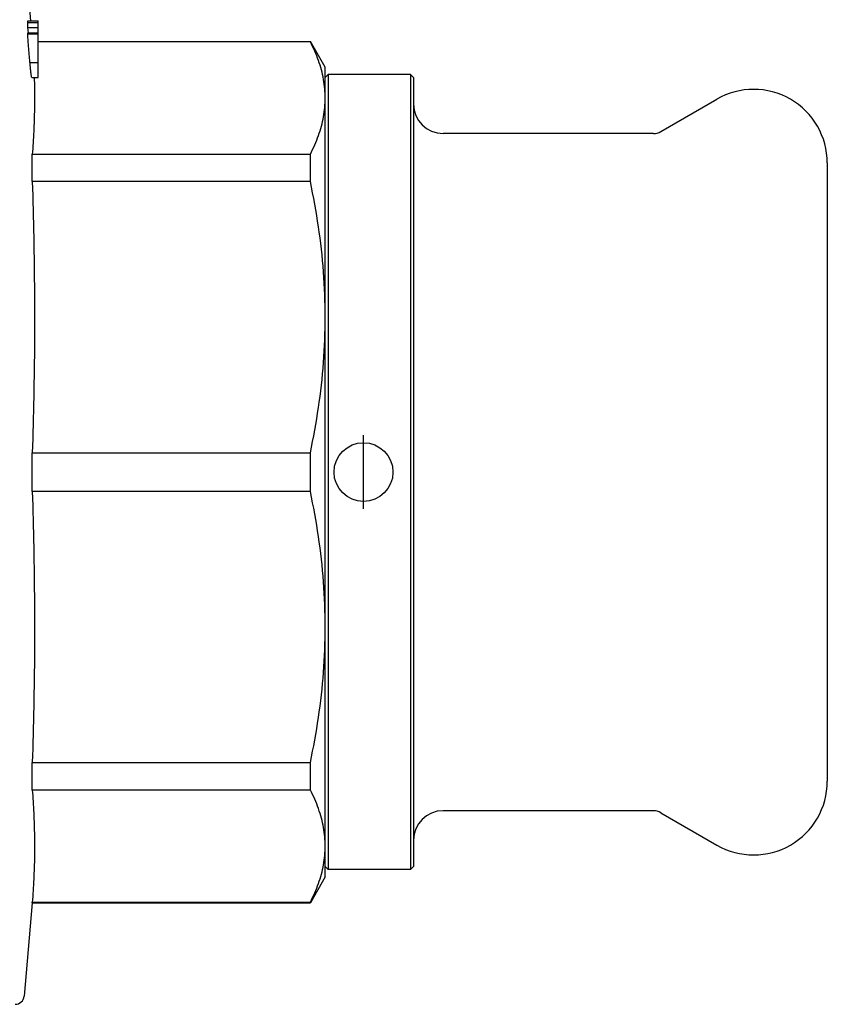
# Model space of a CAD drawing. Header units: millimetres. Extents: x 69 to 3601, y -14 to 390.
# Tile 4 of 10: x 373 to 428, y 147 to 214. Entities that reach past the tile are written whole.
import ezdxf

# ---------------------------------------------------------------- set-up
doc = ezdxf.new("R2010")
doc.units = ezdxf.units.MM
doc.layers.add('DETAIL', color=2, linetype='Continuous')
doc.layers.add('ORIGIN', color=6, linetype='Continuous')

msp = doc.modelspace()

# ---------------------------------------------------------------- linework, layer by layer
at = {"layer": 'DETAIL'}
for p, q in [((373.351, 218.719), (373.785, 213.761)), ((373.611, 213.654), (374.303, 213.654)), ((373.617, 213.761), (374.303, 213.761)), ((374.303, 213.654), (374.303, 213.761)), ((374.303, 213.315), (374.303, 213.654)), ((373.607, 212.879), (374.303, 212.879)), ((373.612, 213.315), (374.303, 213.315)), ((373.647, 212.949), (373.612, 213.315)), ((373.613, 212.949), (374.303, 212.949)), ((374.303, 212.949), (374.303, 213.315)), ((374.303, 212.879), (374.303, 212.949)), ((374.303, 210.95), (374.303, 212.879)), ((374.303, 212.366), (392.793, 212.366)), ((392.793, 212.337), (374.303, 212.337)), ((392.793, 212.337), (392.793, 212.366)), ((393.803, 210.616), (392.793, 212.366)), ((373.747, 210.95), (374.303, 210.95)), ((374.303, 209.923), (374.303, 210.95)), ((393.803, 208.523), (393.803, 210.616)), ((393.803, 209.916), (394.003, 210.116)), ((394.003, 210.116), (394.003, 156.116)), ((399.603, 210.116), (394.003, 210.116)), ((399.603, 210.116), (399.603, 156.116)), ((399.803, 209.916), (399.603, 210.116)), ((373.872, 209.923), (374.303, 209.923)), ((399.803, 209.916), (399.803, 156.316)), ((393.803, 193.64), (393.803, 208.523)), ((416.599, 206.25), (420.403, 208.447)), ((416.099, 206.116), (401.803, 206.116)), ((373.907, 204.709), (392.793, 204.709)), ((373.907, 203.799), (373.907, 204.709)), ((392.793, 202.847), (392.793, 204.709)), ((427.903, 204.116), (427.903, 162.116)), ((373.907, 202.847), (373.907, 203.799)), ((392.793, 202.847), (373.907, 202.847)), ((393.803, 172.593), (393.803, 193.64)), ((373.907, 184.433), (392.793, 184.433)), ((373.907, 181.8), (373.907, 184.433)), ((392.793, 181.8), (392.793, 184.433)), ((392.793, 181.8), (373.907, 181.8)), ((393.803, 157.71), (393.803, 172.593)), ((373.907, 163.386), (392.793, 163.386)), ((373.907, 161.523), (373.907, 163.386)), ((392.793, 161.523), (392.793, 163.386)), ((392.793, 161.523), (373.907, 161.523)), ((416.099, 160.116), (401.803, 160.116)), ((416.599, 159.982), (420.403, 157.786)), ((393.803, 155.616), (393.803, 157.71)), ((393.803, 156.316), (394.003, 156.116)), ((399.603, 156.116), (394.003, 156.116)), ((399.803, 156.316), (399.603, 156.116)), ((393.803, 155.616), (392.793, 153.866)), ((373.907, 153.866), (373.351, 147.514)), ((373.907, 153.896), (392.793, 153.896)), ((373.907, 153.866), (373.907, 153.896)), ((373.907, 153.866), (392.793, 153.866)), ((392.793, 153.866), (392.793, 153.896))]:
    msp.add_line(p, q, dxfattribs=at)
at = {"layer": 'DETAIL', "flags": 128}
for points in [[(373.611, 213.654), (373.611, 213.662), (373.611, 213.67), (373.611, 213.677), (373.611, 213.684), (373.611, 213.692), (373.611, 213.698), (373.611, 213.705), (373.611, 213.711), (373.611, 213.717), (373.611, 213.722), (373.612, 213.727), (373.612, 213.732), (373.612, 213.737), (373.612, 213.741), (373.613, 213.744), (373.613, 213.748), (373.613, 213.751), (373.614, 213.754), (373.614, 213.756), (373.615, 213.758), (373.615, 213.759), (373.616, 213.761), (373.616, 213.761), (373.617, 213.761)], [(373.607, 212.879), (373.607, 212.884), (373.607, 212.89), (373.607, 212.895), (373.607, 212.9), (373.607, 212.904), (373.608, 212.909), (373.608, 212.913), (373.608, 212.917), (373.608, 212.921), (373.608, 212.925), (373.609, 212.928), (373.609, 212.931), (373.609, 212.934), (373.609, 212.936), (373.61, 212.939), (373.61, 212.941), (373.61, 212.942), (373.611, 212.944), (373.611, 212.945), (373.612, 212.946), (373.612, 212.947), (373.613, 212.948), (373.613, 212.948), (373.613, 212.949)], [(373.747, 210.95), (373.739, 211.034), (373.731, 211.119), (373.723, 211.205), (373.715, 211.292), (373.707, 211.379), (373.7, 211.467), (373.692, 211.555), (373.684, 211.644), (373.677, 211.733), (373.669, 211.823), (373.662, 211.914), (373.655, 212.005), (373.648, 212.097), (373.642, 212.187), (373.635, 212.276), (373.63, 212.363), (373.624, 212.448), (373.62, 212.529), (373.615, 212.605), (373.612, 212.674), (373.61, 212.737), (373.608, 212.792), (373.607, 212.839), (373.607, 212.879)], [(393.803, 208.523), (393.801, 208.682), (393.796, 208.841), (393.786, 209), (393.773, 209.159), (393.757, 209.318), (393.737, 209.477), (393.713, 209.637), (393.686, 209.796), (393.656, 209.955), (393.621, 210.115), (393.584, 210.274), (393.543, 210.433), (393.498, 210.593), (393.45, 210.752), (393.399, 210.911), (393.344, 211.07), (393.287, 211.229), (393.225, 211.388), (393.161, 211.546), (393.093, 211.705), (393.023, 211.863), (392.949, 212.021), (392.872, 212.179), (392.793, 212.337)], [(373.872, 209.923), (373.869, 209.925), (373.866, 209.933), (373.862, 209.946), (373.858, 209.964), (373.854, 209.986), (373.85, 210.011), (373.845, 210.041), (373.84, 210.075), (373.835, 210.113), (373.829, 210.155), (373.824, 210.201), (373.818, 210.249), (373.813, 210.299), (373.807, 210.351), (373.801, 210.406), (373.795, 210.462), (373.789, 210.519), (373.783, 210.578), (373.777, 210.638), (373.771, 210.699), (373.765, 210.761), (373.759, 210.823), (373.753, 210.886), (373.747, 210.95)], [(374.038, 209.923), (374.043, 209.73), (374.048, 209.537), (374.052, 209.344), (374.055, 209.15), (374.057, 208.957), (374.058, 208.764), (374.059, 208.571), (374.059, 208.378), (374.058, 208.185), (374.056, 207.992), (374.054, 207.799), (374.051, 207.606), (374.046, 207.413), (374.041, 207.22), (374.035, 207.026), (374.029, 206.833), (374.021, 206.64), (374.013, 206.447), (374.004, 206.254), (373.995, 206.061), (373.984, 205.868), (373.973, 205.675), (373.961, 205.482), (373.949, 205.289), (373.935, 205.096), (373.921, 204.903), (373.907, 204.709)], [(392.793, 204.709), (392.872, 204.868), (392.949, 205.026), (393.023, 205.185), (393.094, 205.343), (393.161, 205.502), (393.225, 205.66), (393.286, 205.819), (393.344, 205.977), (393.399, 206.136), (393.45, 206.295), (393.498, 206.454), (393.543, 206.612), (393.584, 206.771), (393.621, 206.93), (393.656, 207.089), (393.686, 207.248), (393.714, 207.408), (393.737, 207.567), (393.757, 207.726), (393.774, 207.885), (393.786, 208.045), (393.796, 208.204), (393.801, 208.364), (393.803, 208.523)], [(373.907, 202.847), (373.921, 202.375), (373.936, 201.903), (373.949, 201.431), (373.962, 200.959), (373.974, 200.486), (373.985, 200.014), (373.995, 199.542), (374.005, 199.07), (374.014, 198.598), (374.022, 198.126), (374.029, 197.654), (374.036, 197.181), (374.041, 196.709), (374.046, 196.237), (374.05, 195.765), (374.054, 195.293), (374.056, 194.821), (374.058, 194.348), (374.059, 193.876), (374.059, 193.404), (374.058, 192.932), (374.057, 192.46), (374.054, 191.988), (374.051, 191.516), (374.047, 191.043), (374.042, 190.571), (374.036, 190.099), (374.03, 189.627), (374.022, 189.155), (374.014, 188.683), (374.005, 188.21), (373.996, 187.738), (373.985, 187.266), (373.974, 186.794), (373.962, 186.322), (373.949, 185.85), (373.936, 185.378), (373.921, 184.905), (373.907, 184.433)], [(393.803, 193.64), (393.801, 194.024), (393.796, 194.407), (393.786, 194.791), (393.773, 195.175), (393.757, 195.56), (393.737, 195.944), (393.713, 196.329), (393.686, 196.713), (393.656, 197.098), (393.621, 197.483), (393.584, 197.867), (393.543, 198.252), (393.498, 198.636), (393.45, 199.021), (393.399, 199.405), (393.344, 199.788), (393.287, 200.172), (393.225, 200.555), (393.161, 200.938), (393.093, 201.321), (393.023, 201.703), (392.949, 202.085), (392.872, 202.466), (392.793, 202.847)], [(392.793, 184.433), (392.872, 184.815), (392.949, 185.198), (393.023, 185.58), (393.094, 185.963), (393.161, 186.345), (393.225, 186.728), (393.286, 187.111), (393.344, 187.494), (393.399, 187.877), (393.45, 188.261), (393.498, 188.644), (393.543, 189.027), (393.584, 189.411), (393.621, 189.795), (393.656, 190.179), (393.686, 190.563), (393.714, 190.947), (393.737, 191.331), (393.757, 191.716), (393.774, 192.1), (393.786, 192.485), (393.796, 192.87), (393.801, 193.255), (393.803, 193.64)], [(373.907, 181.8), (373.921, 181.328), (373.936, 180.855), (373.949, 180.383), (373.962, 179.911), (373.974, 179.439), (373.985, 178.967), (373.995, 178.495), (374.005, 178.022), (374.014, 177.55), (374.022, 177.078), (374.029, 176.606), (374.036, 176.134), (374.041, 175.662), (374.046, 175.19), (374.05, 174.717), (374.054, 174.245), (374.056, 173.773), (374.058, 173.301), (374.059, 172.829), (374.059, 172.357), (374.058, 171.884), (374.057, 171.412), (374.054, 170.94), (374.051, 170.468), (374.047, 169.996), (374.042, 169.524), (374.036, 169.051), (374.03, 168.579), (374.022, 168.107), (374.014, 167.635), (374.005, 167.163), (373.996, 166.691), (373.985, 166.219), (373.974, 165.746), (373.962, 165.274), (373.949, 164.802), (373.936, 164.33), (373.921, 163.858), (373.907, 163.386)], [(393.803, 172.593), (393.801, 172.976), (393.796, 173.36), (393.786, 173.744), (393.773, 174.128), (393.757, 174.512), (393.737, 174.897), (393.713, 175.281), (393.686, 175.666), (393.656, 176.05), (393.621, 176.435), (393.584, 176.82), (393.543, 177.204), (393.498, 177.589), (393.45, 177.973), (393.399, 178.357), (393.344, 178.741), (393.287, 179.125), (393.225, 179.508), (393.161, 179.891), (393.093, 180.273), (393.023, 180.656), (392.949, 181.037), (392.872, 181.419), (392.793, 181.8)], [(392.793, 163.386), (392.872, 163.768), (392.949, 164.15), (393.023, 164.533), (393.094, 164.915), (393.161, 165.298), (393.225, 165.681), (393.286, 166.063), (393.344, 166.447), (393.399, 166.83), (393.45, 167.213), (393.498, 167.596), (393.543, 167.98), (393.584, 168.364), (393.621, 168.747), (393.656, 169.131), (393.686, 169.515), (393.714, 169.9), (393.737, 170.284), (393.757, 170.668), (393.774, 171.053), (393.786, 171.438), (393.796, 171.823), (393.801, 172.208), (393.803, 172.593)], [(373.907, 161.523), (373.921, 161.328), (373.936, 161.132), (373.949, 160.937), (373.962, 160.741), (373.974, 160.546), (373.985, 160.35), (373.995, 160.154), (374.005, 159.959), (374.014, 159.763), (374.022, 159.568), (374.029, 159.372), (374.036, 159.177), (374.041, 158.981), (374.046, 158.785), (374.05, 158.59), (374.054, 158.394), (374.056, 158.199), (374.058, 158.003), (374.059, 157.808), (374.059, 157.612), (374.058, 157.416), (374.057, 157.221), (374.054, 157.025), (374.051, 156.83), (374.047, 156.634), (374.042, 156.439), (374.036, 156.243), (374.03, 156.047), (374.022, 155.852), (374.014, 155.656), (374.005, 155.461), (373.996, 155.265), (373.985, 155.07), (373.974, 154.874), (373.962, 154.678), (373.949, 154.483), (373.936, 154.287), (373.921, 154.092), (373.907, 153.896)], [(393.803, 157.71), (393.801, 157.869), (393.796, 158.028), (393.786, 158.187), (393.773, 158.346), (393.757, 158.505), (393.737, 158.664), (393.713, 158.823), (393.686, 158.983), (393.656, 159.142), (393.621, 159.301), (393.584, 159.461), (393.543, 159.62), (393.498, 159.779), (393.45, 159.938), (393.399, 160.097), (393.344, 160.256), (393.287, 160.415), (393.225, 160.574), (393.161, 160.733), (393.093, 160.891), (393.023, 161.05), (392.949, 161.208), (392.872, 161.366), (392.793, 161.523)], [(392.793, 153.896), (392.872, 154.054), (392.949, 154.213), (393.023, 154.371), (393.094, 154.53), (393.161, 154.688), (393.225, 154.847), (393.286, 155.005), (393.344, 155.164), (393.399, 155.323), (393.45, 155.481), (393.498, 155.64), (393.543, 155.799), (393.584, 155.958), (393.621, 156.117), (393.656, 156.276), (393.686, 156.435), (393.714, 156.594), (393.737, 156.753), (393.757, 156.913), (393.774, 157.072), (393.786, 157.231), (393.796, 157.391), (393.801, 157.55), (393.803, 157.71)]]:
    msp.add_lwpolyline(points, dxfattribs=at)
at = {"layer": 'DETAIL'}
for centre, radius, start, end in [((422.903, 204.116), 5, 0, 120), ((401.803, 208.116), 2, 180, 270), ((416.099, 207.116), 1, 270, 300), ((422.903, 162.116), 5, 240, 0), ((401.803, 158.116), 2, 90, 180), ((416.099, 159.116), 1, 60, 90), ((372.753, 147.566), 0.6, 270, 355)]:
    msp.add_arc(centre, radius, start, end, dxfattribs=at)
msp.add_ellipse((0.641, 213.252), major_axis=(372.972, 0), ratio=0.382222, start_param=0.000436, end_param=0.00282, dxfattribs=at)
at = {"layer": 'ORIGIN'}
msp.add_line((396.403, 180.616), (396.403, 185.616), dxfattribs=at)
msp.add_circle((396.403, 183.116), 2, dxfattribs=at)

doc.saveas('drawing.dxf')
